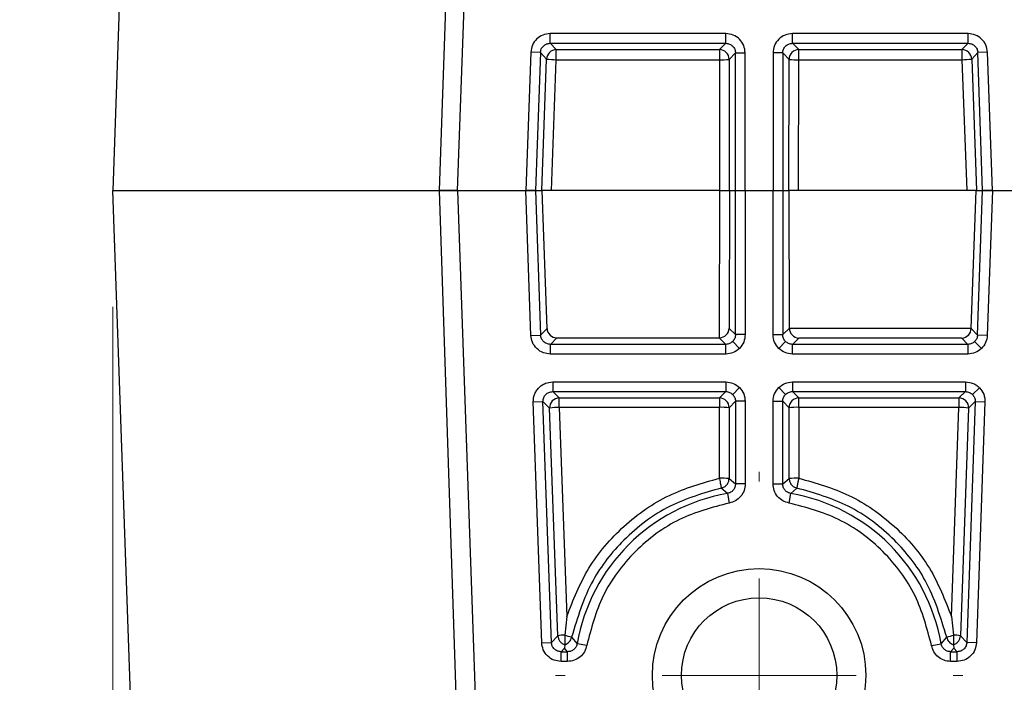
# Model space of a CAD drawing. Header units: millimetres. Extents: x 15 to 415, y 5 to 292.
# Tile 15 of 58: x 181.99 to 190.45, y 92.06 to 97.75. Entities that reach past the tile are written whole.
import ezdxf

# ---------------------------------------------------------------- set-up
doc = ezdxf.new("R2010")
doc.units = ezdxf.units.MM
doc.styles.add('SLDTEXTSTYLE0', font='TXT', dxfattribs={"width": 0.75})
doc.dimstyles.new('SLDDIMSTYLE0', dxfattribs={"dimtxt": 3.527, "dimasz": 3.302, "dimexe": 0, "dimexo": 0.0625, "dimgap": 0.88175, "dimtad": 1, "dimdec": 1, "dimlfac": 3, "dimrnd": 1e-09, "dimzin": 12, "dimdsep": 46, "dimtxsty": 'SLDTEXTSTYLE0', "dimsah": 1, "dimcen": 0.09, "dimadec": 0, "dimazin": 3, "dimtfac": 1, "dimtdec": 1, "dimtofl": 0, "dimtmove": 0, "dimatfit": 3, "dimfxl": 1, "dimfrac": 2, "dimtolj": 1, "dimtzin": 12, "dimarcsym": 0})
doc.dimstyles.new('SLDDIMSTYLE1', dxfattribs={"dimtxt": 3.527, "dimasz": 3.302, "dimexe": 0, "dimexo": 0.0625, "dimgap": 0.88175, "dimtad": 1, "dimdec": 1, "dimlfac": 3, "dimrnd": 1e-09, "dimzin": 12, "dimdsep": 46, "dimtxsty": 'SLDTEXTSTYLE0', "dimsah": 1, "dimcen": 0.09, "dimadec": 0, "dimazin": 3, "dimtfac": 1, "dimtdec": 1, "dimtmove": 0, "dimatfit": 0, "dimfxl": 1, "dimfrac": 2, "dimtolj": 1, "dimtzin": 12, "dimarcsym": 0})
doc.dimstyles.new('SLDDIMSTYLE4', dxfattribs={"dimtxt": 3.527, "dimasz": 3.302, "dimexe": 0, "dimexo": 0.0625, "dimgap": 0.88175, "dimtad": 1, "dimdec": 1, "dimlfac": 3, "dimrnd": 1e-09, "dimzin": 4, "dimdsep": 46, "dimtxsty": 'SLDTEXTSTYLE0', "dimsah": 1, "dimcen": 0.09, "dimadec": 0, "dimazin": 1, "dimtfac": 1, "dimtdec": 1, "dimtofl": 0, "dimtmove": 0, "dimatfit": 3, "dimfxl": 1, "dimfrac": 2, "dimtolj": 1, "dimtzin": 12, "dimarcsym": 0})

# ---------------------------------------------------------------- blocks, each defined once
blk = doc.blocks.new('_D_6')
at = {"color": 7, "linetype": 'Continuous', "lineweight": 0}
for p, q in [((182.7945, 95.2863), (182.7945, 53.0859)), ((195.1828, 95.2863), (195.1828, 53.0859)), ((182.7945, 54.0859), (195.1828, 54.0859)), ((195.1828, 54.0859), (210.5404, 54.0859))]:
    blk.add_line(p, q, dxfattribs=at)
at = {"color": 7, "linetype": 'Continuous', "lineweight": 18}
for points in [[(182.7945, 54.0859), (186.0965, 53.5779), (186.0965, 54.5939)], [(195.1828, 54.0859), (191.8808, 54.5939), (191.8808, 53.5779)]]:
    blk.add_solid(points, dxfattribs=at)
at = {"color": 7, "linetype": 'Continuous', "lineweight": 18, "insert": (201.4192, 58.6325), "char_height": 3.527, "attachment_point": 1, "style": 'SLDTEXTSTYLE0'}
blk.add_mtext('37.2', dxfattribs=at)
blk = doc.blocks.new('_D_7')
at = {"color": 7, "linetype": 'Continuous', "lineweight": 0}
for p, q in [((210.0301, 100.453), (210.0301, 114.5278)), ((191.0942, 100.453), (211.0301, 100.453)), ((210.0301, 92.1197), (210.0301, 100.453)), ((191.0942, 92.1197), (211.0301, 92.1197))]:
    blk.add_line(p, q, dxfattribs=at)
at = {"color": 7, "linetype": 'Continuous', "lineweight": 18}
for points in [[(210.0301, 100.453), (209.5221, 97.151), (210.5381, 97.151)], [(210.0301, 92.1197), (210.5381, 95.4217), (209.5221, 95.4217)]]:
    blk.add_solid(points, dxfattribs=at)
at = {"color": 7, "linetype": 'Continuous', "lineweight": 18, "insert": (205.4836, 105.4065), "char_height": 3.527, "attachment_point": 1, "rotation": 90, "style": 'SLDTEXTSTYLE0'}
blk.add_mtext('25.0', dxfattribs=at)
blk = doc.blocks.new('_D_8')
at = {"color": 7, "linetype": 'Continuous', "lineweight": 0}
for p, q in [((195.1828, 95.2863), (195.1828, 61.6051)), ((188.3442, 89.3697), (188.3442, 61.6051)), ((188.3442, 62.6051), (181.9942, 62.6051)), ((188.3442, 62.6051), (195.1828, 62.6051)), ((195.1828, 62.6051), (210.5404, 62.6051))]:
    blk.add_line(p, q, dxfattribs=at)
at = {"color": 7, "linetype": 'Continuous', "lineweight": 18}
for points in [[(188.3442, 62.6051), (185.0422, 63.1131), (185.0422, 62.0971)], [(195.1828, 62.6051), (198.4848, 62.0971), (198.4848, 63.1131)]]:
    blk.add_solid(points, dxfattribs=at)
at = {"color": 7, "linetype": 'Continuous', "lineweight": 18, "insert": (201.4192, 67.1517), "char_height": 3.527, "attachment_point": 1, "style": 'SLDTEXTSTYLE0'}
blk.add_mtext('20.5', dxfattribs=at)
blk = doc.blocks.new('_D_9')
at = {"color": 7, "linetype": 'Continuous', "lineweight": 0}
for p, q in [((195.1825, 95.2863), (195.175, 69.1319)), ((190.1323, 76.7737), (190.1301, 69.1334)), ((190.1304, 70.1334), (183.7804, 70.1352)), ((190.1304, 70.1334), (195.1753, 70.1319)), ((195.1753, 70.1319), (210.5404, 70.1275))]:
    blk.add_line(p, q, dxfattribs=at)
at = {"color": 7, "linetype": 'Continuous', "lineweight": 18}
for points in [[(190.1304, 70.1334), (186.8286, 70.6423), (186.8283, 69.6263)], [(195.1753, 70.1319), (198.4772, 69.623), (198.4775, 70.639)]]:
    blk.add_solid(points, dxfattribs=at)
at = {"color": 7, "linetype": 'Continuous', "lineweight": 18, "insert": (201.4205, 74.6767), "char_height": 3.527, "attachment_point": 1, "rotation": 359.98359, "style": 'SLDTEXTSTYLE0'}
blk.add_mtext('15.1', dxfattribs=at)
blk = doc.blocks.new('_D_10')
at = {"color": 7, "linetype": 'Continuous', "lineweight": 0}
for p, q in [((220.9886, 92.1197), (220.9886, 106.1632)), ((191.0942, 92.1197), (221.9886, 92.1197)), ((220.9886, 80.1863), (220.9886, 92.1197)), ((192.922, 80.1863), (221.9886, 80.1863))]:
    blk.add_line(p, q, dxfattribs=at)
at = {"color": 7, "linetype": 'Continuous', "lineweight": 18}
for points in [[(220.9886, 92.1197), (220.4806, 88.8177), (221.4966, 88.8177)], [(220.9886, 80.1863), (221.4966, 83.4883), (220.4806, 83.4883)]]:
    blk.add_solid(points, dxfattribs=at)
at = {"color": 7, "linetype": 'Continuous', "lineweight": 18, "insert": (216.4421, 97.0419), "char_height": 3.527, "attachment_point": 1, "rotation": 90, "style": 'SLDTEXTSTYLE0'}
blk.add_mtext('35.8', dxfattribs=at)
blk = doc.blocks.new('SW_CENTERMARKSYMBOL_2')
at = {"color": 0, "linetype": 'Continuous', "lineweight": 18}
for p, q in [((0, 1.6667), (0, 1.75)), ((0, 0), (0, 0.8333)), ((-1.6667, 0), (-1.75, 0)), ((0, 0), (-0.8333, 0)), ((0, 0), (0, -0.8333)), ((0, 0), (0.8333, 0)), ((1.6667, 0), (1.75, 0)), ((0, -1.6667), (0, -1.75))]:
    blk.add_line(p, q, dxfattribs=at)

msp = doc.modelspace()

# ---------------------------------------------------------------- linework, layer by layer
at = {"color": 7, "linetype": 'Continuous', "lineweight": 25}
for p, q in [((183.127219, 105.815409), (182.794456, 96.286326)), ((185.600409, 96.286326), (185.800631, 102.332858)), ((185.754785, 96.286326), (185.965934, 102.332858)), ((188.058112, 97.633467), (186.549228, 97.633467)), ((186.549228, 97.550184), (186.549228, 97.633467)), ((188.058112, 97.550184), (188.058112, 97.633467)), ((190.139179, 97.633467), (188.630295, 97.633467)), ((188.630295, 97.550184), (188.630295, 97.633467)), ((190.139179, 97.550184), (190.139179, 97.633467)), ((186.549228, 97.550184), (188.058112, 97.550184)), ((186.549228, 97.550184), (186.602103, 97.49543)), ((186.602103, 97.49543), (188.003358, 97.49543)), ((186.602103, 97.409239), (186.602103, 97.49543)), ((188.003358, 97.49543), (188.058112, 97.550184)), ((188.003358, 97.49543), (188.003358, 97.409239)), ((188.630295, 97.550184), (190.139179, 97.550184)), ((188.630295, 97.550184), (188.685049, 97.49543)), ((188.685049, 97.49543), (190.086304, 97.49543)), ((188.685049, 97.409239), (188.685049, 97.49543)), ((190.086304, 97.49543), (190.139179, 97.550184)), ((190.086304, 97.49543), (190.086304, 97.409239)), ((186.382764, 97.472714), (186.341334, 96.286326)), ((186.465996, 97.469808), (186.382764, 97.472714)), ((186.465996, 97.469808), (186.424668, 96.286326)), ((186.518871, 97.415054), (186.465996, 97.469808)), ((186.478078, 96.286326), (186.518871, 97.415054)), ((186.56152, 96.286326), (186.602103, 97.409239)), ((186.602103, 97.409239), (188.003358, 97.409239)), ((188.003358, 97.409239), (188.004728, 96.286326)), ((188.141395, 97.466901), (188.086641, 97.412147)), ((188.086641, 97.412147), (188.088014, 96.286326)), ((188.141395, 96.286326), (188.141395, 97.466901)), ((188.141395, 97.466901), (188.224678, 97.466901)), ((188.224678, 96.286326), (188.224678, 97.466901)), ((188.463729, 97.466901), (188.463729, 96.286326)), ((188.547012, 97.466901), (188.463729, 97.466901)), ((188.547012, 97.466901), (188.547012, 96.286326)), ((188.601766, 97.412147), (188.547012, 97.466901)), ((188.600393, 96.286326), (188.601766, 97.412147)), ((188.683679, 96.286326), (188.685049, 97.409239)), ((188.685049, 97.409239), (190.086304, 97.409239)), ((190.086304, 97.409239), (190.126887, 96.286326)), ((190.222411, 97.469808), (190.169536, 97.415054)), ((190.169536, 97.415054), (190.210329, 96.286326)), ((190.305643, 97.472714), (190.222411, 97.469808)), ((190.263739, 96.286326), (190.222411, 97.469808)), ((190.347073, 96.286326), (190.305643, 97.472714)), ((182.794456, 96.286326), (185.600409, 96.286326)), ((183.05623, 88.7901), (182.794456, 96.286326)), ((185.800631, 90.239793), (185.600409, 96.286326)), ((185.754785, 96.286326), (186.341334, 96.286326)), ((185.754785, 96.286326), (185.965934, 90.239793)), ((186.341334, 96.286326), (186.424668, 96.286326)), ((186.384823, 95.040964), (186.341334, 96.286326)), ((186.424668, 96.286326), (186.341334, 96.286326)), ((186.424668, 96.286326), (186.478078, 96.286326)), ((186.424668, 96.286326), (186.468055, 95.04387)), ((186.504118, 96.286326), (186.478078, 96.286326)), ((186.522944, 95.100709), (186.480094, 96.286326)), ((188.005527, 96.286326), (186.504118, 96.286326)), ((188.003983, 95.020478), (188.005527, 96.286326)), ((188.005527, 96.286326), (188.088813, 96.286326)), ((188.088813, 96.286326), (188.087367, 95.100805)), ((188.088813, 96.286326), (188.141395, 96.286326)), ((188.141395, 96.286326), (188.224678, 96.286326)), ((188.141395, 95.046777), (188.141395, 96.286326)), ((188.224678, 96.286326), (188.463729, 96.286326)), ((188.224678, 96.286326), (188.224678, 95.046777)), ((188.463729, 96.286326), (188.547012, 96.286326)), ((188.463729, 95.046777), (188.463729, 96.286326)), ((188.547012, 96.286326), (188.600393, 96.286326)), ((188.547012, 96.286326), (188.547012, 95.046777)), ((188.626342, 96.286326), (188.600393, 96.286326)), ((188.603847, 95.103663), (188.602405, 96.286326)), ((190.184289, 96.286326), (188.626342, 96.286326)), ((190.165572, 95.103713), (190.208313, 96.286326)), ((190.210329, 96.286326), (190.184289, 96.286326)), ((190.210329, 96.286326), (190.263739, 96.286326)), ((190.220352, 95.04387), (190.263739, 96.286326)), ((190.263739, 96.286326), (190.347073, 96.286326)), ((190.347073, 96.286326), (190.263739, 96.286326)), ((190.347073, 96.286326), (190.303584, 95.040964)), ((190.347073, 96.286326), (190.933623, 96.286326)), ((186.384823, 95.040964), (186.468055, 95.04387)), ((186.468055, 95.04387), (186.522944, 95.100709)), ((188.087367, 95.100805), (188.141395, 95.046777)), ((188.224678, 95.046777), (188.141395, 95.046777)), ((188.463729, 95.046777), (188.547012, 95.046777)), ((188.547012, 95.046777), (188.603847, 95.103663)), ((188.603847, 95.103663), (190.165572, 95.103713)), ((190.165465, 95.100707), (190.220352, 95.04387)), ((190.303584, 95.040964), (190.220352, 95.04387)), ((186.60627, 95.020431), (186.551287, 94.963494)), ((188.058112, 94.963494), (186.551287, 94.963494)), ((186.551287, 94.880212), (186.551287, 94.963494)), ((186.60627, 95.020431), (188.001176, 95.020431)), ((188.058112, 94.963494), (188.001176, 95.020431)), ((188.058112, 94.880212), (188.058112, 94.963494)), ((188.175904, 94.928985), (188.11705, 94.987839)), ((188.512503, 94.928985), (188.571357, 94.987839)), ((188.684323, 95.017522), (188.630295, 94.963494)), ((188.630295, 94.880212), (188.630295, 94.963494)), ((190.13712, 94.963494), (188.630295, 94.963494)), ((190.084946, 95.017522), (188.684323, 95.017522)), ((190.13712, 94.963494), (190.084946, 95.017522)), ((190.13712, 94.963494), (190.13712, 94.880212)), ((190.252837, 94.926949), (190.195016, 94.986823)), ((188.058112, 94.880212), (186.551287, 94.880212)), ((190.13712, 94.880212), (188.630295, 94.880212)), ((186.571277, 94.640916), (188.058112, 94.640916)), ((186.571277, 94.640916), (186.571277, 94.557633)), ((188.058112, 94.640916), (188.058112, 94.557633)), ((188.630295, 94.640916), (190.11713, 94.640916)), ((188.630295, 94.640916), (188.630295, 94.557633)), ((190.11713, 94.640916), (190.11713, 94.557633)), ((186.571277, 94.557633), (188.058112, 94.557633)), ((186.571277, 94.557633), (186.628085, 94.502774)), ((188.003253, 94.502774), (188.058112, 94.557633)), ((188.175904, 94.592142), (188.11705, 94.533289)), ((188.512503, 94.592142), (188.571357, 94.533289)), ((188.630295, 94.557633), (190.11713, 94.557633)), ((188.630295, 94.557633), (188.685154, 94.502774)), ((190.060322, 94.502774), (190.11713, 94.557633)), ((190.236961, 94.59007), (190.177092, 94.532255)), ((186.404813, 94.468538), (186.488045, 94.471444)), ((186.477046, 92.400059), (186.404813, 94.468538)), ((186.488045, 94.471444), (186.48799, 94.474358)), ((186.560278, 92.402966), (186.488045, 94.471444)), ((186.544853, 94.416585), (186.488045, 94.471444)), ((186.628085, 94.502774), (188.003253, 94.502774)), ((186.628085, 94.4224), (186.628085, 94.502774)), ((188.003253, 94.502774), (188.003253, 94.4224)), ((188.141395, 94.474351), (188.086536, 94.419492)), ((188.141395, 94.474351), (188.141395, 93.764387)), ((188.224678, 94.474351), (188.141395, 94.474351)), ((188.224678, 94.474351), (188.224678, 93.764387)), ((188.463729, 93.764387), (188.463729, 94.474351)), ((188.463729, 94.474351), (188.547012, 94.474351)), ((188.547012, 93.764387), (188.547012, 94.474351)), ((188.601871, 94.419492), (188.547012, 94.474351)), ((188.685154, 94.502774), (190.060322, 94.502774)), ((188.685154, 94.4224), (188.685154, 94.502774)), ((190.060322, 94.502774), (190.060322, 94.4224)), ((190.200362, 94.471444), (190.128129, 92.402966)), ((190.200362, 94.471444), (190.143554, 94.416585)), ((190.200417, 94.474358), (190.200362, 94.471444)), ((190.200362, 94.471444), (190.283594, 94.468538)), ((190.283594, 94.468538), (190.211361, 92.400059)), ((186.615558, 92.46021), (186.544853, 94.416585)), ((188.003253, 94.4224), (186.628085, 94.4224)), ((186.628085, 94.4224), (186.692982, 92.626728)), ((188.002511, 93.813414), (188.003253, 94.4224)), ((188.086536, 94.419492), (188.085793, 93.810505)), ((188.602614, 93.810505), (188.601871, 94.419492)), ((188.685154, 94.4224), (188.685896, 93.813414)), ((190.060322, 94.4224), (188.685154, 94.4224)), ((189.995425, 92.626728), (190.060322, 94.4224)), ((190.143554, 94.416585), (190.072849, 92.46021)), ((188.085793, 93.810505), (188.141395, 93.764387)), ((188.547012, 93.764387), (188.602614, 93.810505)), ((188.072385, 93.682336), (188.019007, 93.728873)), ((188.224678, 93.764387), (188.141395, 93.764387)), ((188.463729, 93.764387), (188.547012, 93.764387)), ((188.6694, 93.728873), (188.616022, 93.682336)), ((188.072385, 93.682336), (188.086657, 93.600286)), ((188.60175, 93.600286), (188.616022, 93.682336)), ((186.692982, 92.626728), (186.675578, 92.465072)), ((189.995425, 92.626728), (190.012829, 92.465072)), ((186.560278, 92.402966), (186.615558, 92.46021)), ((186.675414, 92.461136), (186.675578, 92.465072)), ((186.675414, 92.461136), (186.675414, 92.383207)), ((186.733657, 92.446551), (186.781546, 92.391594)), ((189.906861, 92.391594), (189.95475, 92.446551)), ((190.012829, 92.465072), (190.012993, 92.461136)), ((190.012993, 92.461136), (190.012993, 92.383207)), ((190.072849, 92.46021), (190.128129, 92.402966)), ((186.477046, 92.400059), (186.560278, 92.402966)), ((186.673545, 92.353692), (186.64351, 92.32259)), ((186.699497, 92.32259), (186.673544, 92.353692)), ((186.675414, 92.383207), (186.673545, 92.353692)), ((186.863596, 92.377315), (186.781546, 92.391594)), ((189.824811, 92.377315), (189.906861, 92.391594)), ((190.014863, 92.353692), (189.98891, 92.32259)), ((190.012993, 92.383207), (190.014863, 92.353692)), ((190.044898, 92.32259), (190.014863, 92.353692)), ((190.211361, 92.400059), (190.128129, 92.402966)), ((186.64351, 92.32259), (186.699497, 92.32259)), ((186.64351, 92.239307), (186.64351, 92.32259)), ((186.699497, 92.239307), (186.699497, 92.32259)), ((189.98891, 92.32259), (190.044898, 92.32259)), ((189.98891, 92.239307), (189.98891, 92.32259)), ((190.044898, 92.239307), (190.044898, 92.32259)), ((186.699497, 92.239307), (186.64351, 92.239307)), ((190.044898, 92.239307), (189.98891, 92.239307))]:
    msp.add_line(p, q, dxfattribs=at)
for radius in [0.916667, 0.666667]:
    msp.add_circle((188.344204, 92.119659), radius, dxfattribs=at)
for centre, radius, start, end in [((186.602217, 97.412029), 0.083401, 90.0782259, 177.9217741), ((188.003239, 97.412028), 0.083402, 0.0816919, 89.9183081), ((188.685168, 97.412028), 0.083402, 90.0816919, 179.9183082), ((190.08619, 97.412029), 0.083401, 2.0782259, 89.9217741), ((186.60571, 98.059451), 0.650222, 262.3251052, 269.6821916), ((188.022404, 98.057753), 0.648794, 268.3178301, 275.6821699), ((188.666003, 98.057753), 0.648794, 264.3178301, 271.68217), ((190.082697, 98.059451), 0.650222, 270.3178084, 277.6748948), ((186.628209, 94.419372), 0.083403, 90.0853427, 181.9146569), ((188.003135, 94.419373), 0.083402, 0.0816919, 89.9183081), ((188.685273, 94.419373), 0.083402, 90.0816919, 179.9183081), ((190.060198, 94.419372), 0.083403, 358.0853431, 89.9146569), ((186.631692, 93.772188), 0.650222, 90.3178084, 97.6748948), ((188.022299, 93.773886), 0.648794, 84.31783, 91.68217), ((188.666108, 93.773886), 0.648794, 88.31783, 95.68217), ((190.056716, 93.772188), 0.650222, 82.3251052, 89.6821916), ((188.021556, 93.1649), 0.648794, 84.31783, 91.68217), ((188.666851, 93.1649), 0.648794, 88.31783, 95.68217), ((188.344204, 92.119659), 1.586142, 99.8675465, 170.1282067), ((188.344204, 92.119659), 1.586142, 9.8717933, 80.1324535), ((186.679705, 92.041199), 0.423893, 90.5579152, 98.7039283), ((186.600194, 92.037166), 0.430591, 71.9435891, 79.9392883), ((190.088214, 92.037162), 0.430594, 100.0607374, 108.0563697), ((190.008702, 92.041199), 0.423893, 81.2960709, 89.4420858)]:
    msp.add_arc(centre, radius, start, end, dxfattribs=at)
for centre, major_axis, ratio, start_param, end_param in [((186.60627, 95.103713), (0.083381, 0), 0.99882374, 3.17767545, 4.71238898), ((188.004084, 95.100805), (0.077565, 0.032073), 0.95016456, 4.33680678, 5.8727178), ((188.684323, 95.100805), (-0.032112, 0.077525), 0.95183329, 1.16094845, 2.73113579), ((190.084946, 95.100805), (0.032793, 0.077256), 0.95263206, 3.56076573, 5.09547926), ((190.16838, 95.100805), (0.002914, 0.083333), 0.03489944, 1.53710995, 1.57319274), ((188.001176, 95.103713), (0.083384, 0), 0.99878277, 4.71238898, 4.74605632)]:
    msp.add_ellipse(centre, major_axis=major_axis, ratio=ratio, start_param=start_param, end_param=end_param, dxfattribs=at)
for points, knots in [([(186.549228, 97.633467), (186.527901, 97.631006), (186.485279, 97.626088), (186.430856, 97.589478), (186.39237, 97.536367), (186.385968, 97.493942), (186.382764, 97.472714)], [0, 0, 0, 0, 0.25018518, 0.5, 0.74981482, 1, 1, 1, 1]), ([(188.224678, 97.466901), (188.222099, 97.488712), (188.216945, 97.532299), (188.17874, 97.587529), (188.12351, 97.625734), (188.079923, 97.630888), (188.058112, 97.633467)], [0, 0, 0, 0, 0.250201, 0.5, 0.749799, 1, 1, 1, 1]), ([(188.630295, 97.633467), (188.608484, 97.630888), (188.564897, 97.625734), (188.509667, 97.587529), (188.471462, 97.532299), (188.466308, 97.488712), (188.463729, 97.466901)], [0, 0, 0, 0, 0.250200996, 0.5, 0.749799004, 1, 1, 1, 1]), ([(190.305643, 97.472714), (190.302439, 97.493942), (190.296037, 97.536367), (190.257551, 97.589478), (190.203128, 97.626088), (190.160506, 97.631006), (190.139179, 97.633467)], [0, 0, 0, 0, 0.25018518, 0.5, 0.74981482, 1, 1, 1, 1]), ([(186.465996, 97.469808), (186.467551, 97.480441), (186.47066, 97.501694), (186.490039, 97.528193), (186.517198, 97.546636), (186.538547, 97.549001), (186.549228, 97.550184)], [0, 0, 0, 0, 0.25014353, 0.5, 0.74985647, 1, 1, 1, 1]), ([(188.058112, 97.550184), (188.069037, 97.548946), (188.090872, 97.54647), (188.11843, 97.527219), (188.137681, 97.499661), (188.140157, 97.477826), (188.141395, 97.466901)], [0, 0, 0, 0, 0.25015398, 0.5, 0.74984602, 1, 1, 1, 1]), ([(188.547012, 97.466901), (188.54825, 97.477826), (188.550726, 97.499661), (188.569977, 97.527219), (188.597535, 97.54647), (188.61937, 97.548946), (188.630295, 97.550184)], [0, 0, 0, 0, 0.250153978, 0.5, 0.749846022, 1, 1, 1, 1]), ([(190.139179, 97.550184), (190.14986, 97.549001), (190.171209, 97.546636), (190.198368, 97.528193), (190.217747, 97.501694), (190.220856, 97.480441), (190.222411, 97.469808)], [0, 0, 0, 0, 0.25014353, 0.5, 0.74985647, 1, 1, 1, 1]), ([(185.754785, 96.286326), (185.753019, 96.286326), (185.750381, 96.286326), (185.734706, 96.286326), (185.719415, 96.286326), (185.700398, 96.286326), (185.678306, 96.286326), (185.645823, 96.286326), (185.618526, 96.286326), (185.600409, 96.286326)], [0, 0, 0, 0, 0.224870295, 0.336095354, 0.447241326, 0.558377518, 0.669513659, 0.780649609, 1, 1, 1, 1]), ([(185.600409, 96.286326), (185.618985, 96.286326), (185.646748, 96.286326), (185.679495, 96.286326), (185.70145, 96.286326), (185.720294, 96.286326), (185.735383, 96.286326), (185.750573, 96.286326), (185.753104, 96.286326), (185.754785, 96.286326)], [0, 0, 0, 0, 0.22487029, 0.33609535, 0.44724132, 0.55837751, 0.66951365, 0.7806496, 1, 1, 1, 1]), ([(186.551287, 94.880212), (186.530761, 94.882429), (186.488106, 94.887036), (186.432766, 94.924044), (186.393849, 94.97806), (186.387756, 95.020528), (186.384823, 95.040964)], [0, 0, 0, 0, 0.240607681, 0.5, 0.759392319, 1, 1, 1, 1]), ([(186.551287, 94.963494), (186.540606, 94.964677), (186.519257, 94.967042), (186.492098, 94.985485), (186.472719, 95.011984), (186.46961, 95.033237), (186.468055, 95.04387)], [0, 0, 0, 0, 0.25014353, 0.5, 0.74985647, 1, 1, 1, 1]), ([(188.141395, 95.046777), (188.141052, 95.041106), (188.140376, 95.029918), (188.133873, 95.00883), (188.123716, 94.996156), (188.11705, 94.987839)], [0, 0, 0, 0, 0.26107689, 0.5150933, 1, 1, 1, 1]), ([(188.224678, 95.046777), (188.222419, 95.024777), (188.217889, 94.980664), (188.189923, 94.946241), (188.175904, 94.928985)], [0, 0, 0, 0, 0.49871369, 1, 1, 1, 1]), ([(188.512503, 94.928985), (188.498553, 94.946136), (188.470571, 94.980537), (188.466014, 95.024654), (188.463729, 95.046777)], [0, 0, 0, 0, 0.49854899, 1, 1, 1, 1]), ([(188.571357, 94.987839), (188.564691, 94.996156), (188.554534, 95.00883), (188.548031, 95.029918), (188.547355, 95.041106), (188.547012, 95.046777)], [0, 0, 0, 0, 0.4849067, 0.73892311, 1, 1, 1, 1]), ([(190.220352, 95.04387), (190.218838, 95.032845), (190.215887, 95.011361), (190.20185, 94.994857), (190.195016, 94.986823)], [0, 0, 0, 0, 0.51317304, 1, 1, 1, 1]), ([(190.303584, 95.040964), (190.30068, 95.019551), (190.294858, 94.976615), (190.266868, 94.943533), (190.252837, 94.926949)], [0, 0, 0, 0, 0.498705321, 1, 1, 1, 1]), ([(188.11705, 94.987839), (188.108733, 94.981173), (188.096059, 94.971016), (188.074972, 94.964513), (188.063783, 94.963837), (188.058112, 94.963494)], [0, 0, 0, 0, 0.4849067, 0.73892311, 1, 1, 1, 1]), ([(188.630295, 94.963494), (188.624624, 94.963837), (188.613435, 94.964513), (188.592348, 94.971016), (188.579674, 94.981173), (188.571357, 94.987839)], [0, 0, 0, 0, 0.26107689, 0.5150933, 1, 1, 1, 1]), ([(190.195016, 94.986823), (190.186749, 94.980274), (190.169766, 94.966822), (190.148191, 94.964623), (190.13712, 94.963494)], [0, 0, 0, 0, 0.48682696, 1, 1, 1, 1]), ([(188.175904, 94.928985), (188.158753, 94.915035), (188.124352, 94.887053), (188.080235, 94.882496), (188.058112, 94.880212)], [0, 0, 0, 0, 0.49854899, 1, 1, 1, 1]), ([(188.630295, 94.880212), (188.608295, 94.882471), (188.564182, 94.887), (188.529759, 94.914966), (188.512503, 94.928985)], [0, 0, 0, 0, 0.49871369, 1, 1, 1, 1]), ([(190.252837, 94.926949), (190.235876, 94.91357), (190.201857, 94.886736), (190.158741, 94.882391), (190.13712, 94.880212)], [0, 0, 0, 0, 0.49855227, 1, 1, 1, 1]), ([(186.404813, 94.468538), (186.406389, 94.489986), (186.408808, 94.522886), (186.428939, 94.563114), (186.450196, 94.590554), (186.477142, 94.61321), (186.516582, 94.634954), (186.5499, 94.638586), (186.571277, 94.640916)], [0, 0, 0, 0, 0.23901847, 0.36664657, 0.49999734, 0.62746673, 0.76098153, 1, 1, 1, 1]), ([(188.058112, 94.640916), (188.080112, 94.638657), (188.124225, 94.634127), (188.158648, 94.606161), (188.175904, 94.592142)], [0, 0, 0, 0, 0.49871369, 1, 1, 1, 1]), ([(188.512503, 94.592142), (188.529654, 94.606093), (188.564055, 94.634075), (188.608172, 94.638631), (188.630295, 94.640916)], [0, 0, 0, 0, 0.49854899, 1, 1, 1, 1]), ([(190.11713, 94.640916), (190.139334, 94.63835), (190.172722, 94.63449), (190.212276, 94.612808), (190.228717, 94.597664), (190.236961, 94.59007)], [0, 0, 0, 0, 0.49741211, 0.74798199, 1, 1, 1, 1]), ([(186.48799, 94.474358), (186.489221, 94.485249), (186.491683, 94.507039), (186.510875, 94.534592), (186.538438, 94.553902), (186.560318, 94.556388), (186.571277, 94.557633)], [0, 0, 0, 0, 0.24939128, 0.49897571, 0.74907277, 1, 1, 1, 1]), ([(188.058112, 94.557633), (188.063783, 94.557291), (188.074972, 94.556615), (188.096059, 94.550112), (188.108733, 94.539954), (188.11705, 94.533289)], [0, 0, 0, 0, 0.26107689, 0.5150933, 1, 1, 1, 1]), ([(188.11705, 94.533289), (188.123716, 94.524972), (188.133873, 94.512298), (188.140376, 94.49121), (188.141052, 94.480022), (188.141395, 94.474351)], [0, 0, 0, 0, 0.4849067, 0.73892311, 1, 1, 1, 1]), ([(188.175904, 94.592142), (188.189854, 94.574992), (188.217836, 94.54059), (188.222393, 94.496473), (188.224678, 94.474351)], [0, 0, 0, 0, 0.49854899, 1, 1, 1, 1]), ([(188.463729, 94.474351), (188.465989, 94.496351), (188.470518, 94.540464), (188.498484, 94.574887), (188.512503, 94.592142)], [0, 0, 0, 0, 0.49871369, 1, 1, 1, 1]), ([(188.547012, 94.474351), (188.547355, 94.480022), (188.548031, 94.49121), (188.554534, 94.512298), (188.564691, 94.524972), (188.571357, 94.533289)], [0, 0, 0, 0, 0.26107689, 0.5150933, 1, 1, 1, 1]), ([(188.571357, 94.533289), (188.579674, 94.539954), (188.592348, 94.550112), (188.613435, 94.556615), (188.624624, 94.557291), (188.630295, 94.557633)], [0, 0, 0, 0, 0.4849067, 0.73892311, 1, 1, 1, 1]), ([(190.11713, 94.557633), (190.122938, 94.557274), (190.13439, 94.556566), (190.155911, 94.549762), (190.168704, 94.539188), (190.177092, 94.532255)], [0, 0, 0, 0, 0.261611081, 0.515817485, 1, 1, 1, 1]), ([(190.236961, 94.59007), (190.250531, 94.572319), (190.27094, 94.545622), (190.282805, 94.502103), (190.28333, 94.479749), (190.283594, 94.468538)], [0, 0, 0, 0, 0.49723671, 0.74785137, 1, 1, 1, 1]), ([(190.177092, 94.532255), (190.183638, 94.523992), (190.19709, 94.507009), (190.199288, 94.485435), (190.200417, 94.474358)], [0, 0, 0, 0, 0.48657814, 1, 1, 1, 1]), ([(186.692982, 92.626728), (186.748567, 92.768509), (186.861795, 93.057319), (187.171645, 93.414343), (187.557363, 93.687668), (187.855951, 93.772013), (188.002511, 93.813414)], [0, 0, 0, 0, 0.24549337, 0.50007487, 0.75461462, 1, 1, 1, 1]), ([(188.002511, 93.813414), (188.00274, 93.812196), (188.003049, 93.810556), (188.005518, 93.800423), (188.007786, 93.786742), (188.011473, 93.768779), (188.014549, 93.752901), (188.017081, 93.739893), (188.0187, 93.731125), (188.018899, 93.729668), (188.019007, 93.728873)], [0, 0, 0, 0, 0.02847111, 0.03838273, 0.23983199, 0.34555667, 0.50008397, 0.69445161, 0.83342909, 1, 1, 1, 1]), ([(188.019007, 93.728873), (188.028153, 93.731698), (188.04644, 93.737347), (188.068076, 93.756864), (188.082921, 93.781938), (188.084836, 93.800982), (188.085793, 93.810505)], [0, 0, 0, 0, 0.25005007, 0.5, 0.74994993, 1, 1, 1, 1]), ([(188.602614, 93.810505), (188.603571, 93.800982), (188.605486, 93.781938), (188.620331, 93.756864), (188.641967, 93.737347), (188.660254, 93.731698), (188.6694, 93.728873)], [0, 0, 0, 0, 0.25005007, 0.5, 0.74994993, 1, 1, 1, 1]), ([(188.6694, 93.728873), (188.669508, 93.729667), (188.669706, 93.731125), (188.671327, 93.73989), (188.673848, 93.752902), (188.676958, 93.768768), (188.680832, 93.788243), (188.683823, 93.803107), (188.685896, 93.813414)], [0, 0, 0, 0, 0.16663313, 0.30567979, 0.50020619, 0.65476563, 0.76060954, 1, 1, 1, 1]), ([(188.685896, 93.813414), (188.832457, 93.772013), (189.131045, 93.687668), (189.516762, 93.414343), (189.826612, 93.057319), (189.93984, 92.768509), (189.995425, 92.626728)], [0, 0, 0, 0, 0.24538538, 0.49992513, 0.75450663, 1, 1, 1, 1]), ([(188.019007, 93.728873), (187.868361, 93.685302), (187.558962, 93.595817), (187.182427, 93.307743), (186.877348, 92.923245), (186.784353, 92.614736), (186.733657, 92.446551)], [0, 0, 0, 0, 0.243582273, 0.500268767, 0.72756819, 1, 1, 1, 1]), ([(188.141395, 93.764387), (188.140404, 93.754673), (188.138421, 93.735246), (188.123074, 93.709758), (188.100597, 93.69025), (188.081795, 93.684976), (188.072385, 93.682336)], [0, 0, 0, 0, 0.25002225, 0.50001287, 0.74976459, 1, 1, 1, 1]), ([(188.224678, 93.764387), (188.222822, 93.745038), (188.21909, 93.70611), (188.187977, 93.655331), (188.143089, 93.616158), (188.105479, 93.60558), (188.086657, 93.600286)], [0, 0, 0, 0, 0.248585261, 0.500136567, 0.749840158, 1, 1, 1, 1]), ([(188.60175, 93.600286), (188.583006, 93.605429), (188.545293, 93.615778), (188.500597, 93.655132), (188.469696, 93.70607), (188.465719, 93.744936), (188.463729, 93.764387)], [0, 0, 0, 0, 0.24858526, 0.50013657, 0.74984016, 1, 1, 1, 1]), ([(188.616022, 93.682336), (188.606622, 93.684978), (188.587822, 93.69026), (188.565341, 93.709748), (188.549974, 93.735236), (188.548, 93.754664), (188.547012, 93.764387)], [0, 0, 0, 0, 0.25002226, 0.50001287, 0.7497646, 1, 1, 1, 1]), ([(189.95475, 92.446551), (189.904052, 92.614739), (189.81105, 92.923271), (189.505957, 93.307766), (189.129418, 93.595826), (188.820043, 93.685304), (188.6694, 93.728873)], [0, 0, 0, 0, 0.272437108, 0.499768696, 0.756423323, 1, 1, 1, 1]), ([(188.086657, 93.600286), (187.941119, 93.561741), (187.642925, 93.482767), (187.26596, 93.197983), (186.981148, 92.821039), (186.902151, 92.522851), (186.863596, 92.377315)], [0, 0, 0, 0, 0.244032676, 0.5, 0.755967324, 1, 1, 1, 1]), ([(189.824811, 92.377315), (189.786256, 92.522851), (189.707259, 92.821039), (189.422448, 93.197983), (189.045482, 93.482767), (188.747288, 93.561741), (188.60175, 93.600286)], [0, 0, 0, 0, 0.24403268, 0.5, 0.75596732, 1, 1, 1, 1]), ([(186.675414, 92.383207), (186.682486, 92.385893), (186.696628, 92.391267), (186.714012, 92.406173), (186.727408, 92.424742), (186.731574, 92.439282), (186.733657, 92.446551)], [0, 0, 0, 0, 0.25003014, 0.50004403, 0.75003591, 1, 1, 1, 1]), ([(189.95475, 92.446551), (189.956833, 92.439282), (189.960999, 92.424742), (189.974395, 92.406173), (189.991779, 92.391267), (190.005922, 92.385893), (190.012993, 92.383207)], [0, 0, 0, 0, 0.24996409, 0.49995597, 0.74996986, 1, 1, 1, 1]), ([(186.64351, 92.239307), (186.622984, 92.241524), (186.580329, 92.246131), (186.524988, 92.283139), (186.486071, 92.337155), (186.479978, 92.379623), (186.477046, 92.400059)], [0, 0, 0, 0, 0.24060768, 0.5, 0.75939232, 1, 1, 1, 1]), ([(186.64351, 92.32259), (186.632829, 92.323773), (186.61148, 92.326138), (186.584321, 92.34458), (186.564942, 92.371079), (186.561833, 92.392333), (186.560278, 92.402966)], [0, 0, 0, 0, 0.25014353, 0.5, 0.74985647, 1, 1, 1, 1]), ([(186.781546, 92.391594), (186.778904, 92.382194), (186.773621, 92.363396), (186.754134, 92.340917), (186.728647, 92.325551), (186.70922, 92.323577), (186.699497, 92.32259)], [0, 0, 0, 0, 0.2500221, 0.5000128, 0.74976487, 1, 1, 1, 1]), ([(186.863596, 92.377315), (186.858451, 92.358572), (186.848101, 92.320862), (186.808747, 92.27617), (186.757811, 92.245272), (186.718947, 92.241297), (186.699497, 92.239307)], [0, 0, 0, 0, 0.24858528, 0.50013657, 0.74984047, 1, 1, 1, 1]), ([(189.98891, 92.239307), (189.969563, 92.241162), (189.930637, 92.244894), (189.879859, 92.276003), (189.840686, 92.320887), (189.830106, 92.358495), (189.824811, 92.377315)], [0, 0, 0, 0, 0.248585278, 0.500136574, 0.749840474, 1, 1, 1, 1]), ([(189.98891, 92.32259), (189.979197, 92.323581), (189.959771, 92.325563), (189.934284, 92.340908), (189.914776, 92.363383), (189.909501, 92.382184), (189.906861, 92.391594)], [0, 0, 0, 0, 0.250022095, 0.5000128, 0.749764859, 1, 1, 1, 1]), ([(190.128129, 92.402966), (190.126574, 92.392333), (190.123466, 92.371079), (190.104086, 92.34458), (190.076927, 92.326138), (190.055578, 92.323773), (190.044898, 92.32259)], [0, 0, 0, 0, 0.25014353, 0.5, 0.74985647, 1, 1, 1, 1]), ([(190.211361, 92.400059), (190.208429, 92.379623), (190.202336, 92.337155), (190.163419, 92.283139), (190.108078, 92.246131), (190.065424, 92.241524), (190.044898, 92.239307)], [0, 0, 0, 0, 0.24060768, 0.5, 0.75939232, 1, 1, 1, 1])]:
    msp.add_open_spline(points, degree=3, knots=knots, dxfattribs=at)
for points in [[(186.615558, 92.46021), (186.616658, 92.451559), (186.618857, 92.434255), (186.632101, 92.411311), (186.65107, 92.392813), (186.6673, 92.386409), (186.675414, 92.383207)], [(190.012993, 92.383207), (190.021107, 92.386409), (190.037337, 92.392813), (190.056306, 92.411311), (190.06955, 92.434255), (190.071749, 92.451559), (190.072849, 92.46021)]]:
    msp.add_open_spline(points, degree=3, dxfattribs=at)

# ---------------------------------------------------------------- block references
at = {"color": 7, "linetype": 'Continuous', "lineweight": 0}
msp.add_blockref('SW_CENTERMARKSYMBOL_2', (188.344204, 92.119659), dxfattribs=at)

# ---------------------------------------------------------------- dimensions: what is measured, and where the dimension line sits
at = {"color": 7, "linetype": 'Continuous', "lineweight": 18}
for base, p1, p2, angle, dimstyle, picture, middle in [((210.030105, 100.452992), (190.094204, 92.119659), (190.094204, 100.452992), 90, 'SLDDIMSTYLE4', '_D_7', (210.030105, 109.967149)), ((220.988645, 92.119659), (191.921971, 80.186326), (190.094204, 92.119659), 90, 'SLDDIMSTYLE0', '_D_10', (220.988645, 101.602556)), ((195.175326, 70.131911), (190.132598, 77.773702), (195.182818, 96.286326), 359.9835872, 'SLDDIMSTYLE1', '_D_9', (205.979829, 70.128816))]:
    dim = msp.add_linear_dim(base=base, p1=p1, p2=p2, angle=angle, dimstyle=dimstyle, dxfattribs=at)
    dim.commit()
    dim.dimension.update_dxf_attribs({"geometry": picture, "text_midpoint": middle, "dimtype": 160})
for base, p1, dimstyle, picture, middle in [((195.182818, 62.605126), (188.344204, 90.369659), 'SLDDIMSTYLE1', '_D_8', (205.979829, 62.605126)), ((195.182818, 54.085929), (182.794456, 96.286326), 'SLDDIMSTYLE0', '_D_6', (205.979829, 54.085929))]:
    dim = msp.add_linear_dim(base=base, p1=p1, p2=(195.182818, 96.286326), dimstyle=dimstyle, dxfattribs=at)
    dim.commit()
    dim.dimension.update_dxf_attribs({"geometry": picture, "text_midpoint": middle, "dimtype": 160})

doc.saveas('drawing.dxf')
